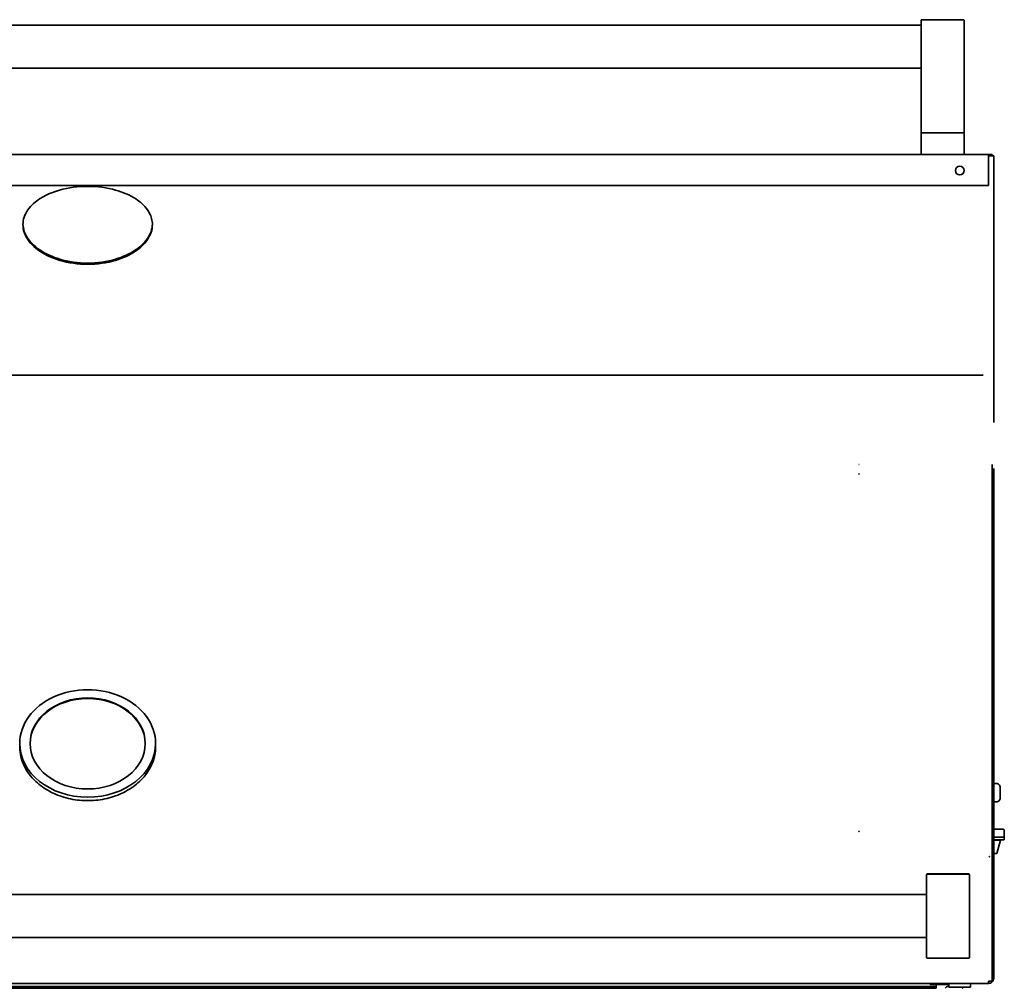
# Model space of a CAD drawing. Extents: x -17 to 110, y -18 to 98.
# Tile 5 of 8: x 15 to 38, y 17 to 40. Entities that reach past the tile are written whole.
import ezdxf

# ---------------------------------------------------------------- set-up
doc = ezdxf.new("R2010")
doc.units = 0
doc.header["$MEASUREMENT"] = 0

msp = doc.modelspace()

# ---------------------------------------------------------------- linework, layer by layer
at = {"color": 7, "lineweight": 35}
for p, q in [((-2.3125, 39.794658), (36.312501, 39.794658)), ((36.312501, 39.899657), (36.312501, 39.396338)), ((36.332498, 39.919655), (37.2925, 39.919655)), ((37.312497, 39.396338), (37.312497, 39.899657)), ((36.312501, 37.294658), (36.312501, 39.396338)), ((37.312497, 39.396338), (37.312497, 37.294658)), ((-2.312499, 38.794657), (36.312501, 38.794657)), ((36.332498, 37.294658), (36.312501, 37.294658)), ((36.312501, 36.814657), (36.312501, 37.274655)), ((36.332498, 37.294658), (37.2925, 37.294658)), ((36.332498, 37.294658), (37.2925, 37.294658)), ((37.312497, 37.294658), (37.2925, 37.294658)), ((37.312497, 37.274655), (37.312497, 36.814657)), ((-3.875, 36.794655), (37.875001, 36.794655)), ((37.959499, 36.794655), (37.875001, 36.794655)), ((37.875001, 36.794655), (37.875001, 36.738757)), ((37.875001, 36.745082), (37.875001, 36.758754)), ((37.997297, 36.758754), (37.875001, 36.758754)), ((37.875001, 36.738757), (37.875001, 36.131808)), ((37.959499, 36.758754), (37.959499, 36.794655)), ((37.997297, 36.758754), (37.997297, 30.575408)), ((37.875001, 36.075906), (-3.875, 36.075906)), ((37.875001, 36.071258), (37.7527, 36.071258)), ((37.875001, 36.131808), (37.875001, 36.075906)), ((37.875001, 36.071258), (37.875001, 36.125479)), ((15.500002, 35.167198), (15.500002, 35.166477)), ((18.5, 35.167164), (18.5, 35.166477)), ((37.752705, 31.677568), (-3.752696, 31.677568)), ((37.959499, 29.602709), (37.959499, 29.383718)), ((37.997297, 29.302383), (37.997297, 29.514862)), ((37.959499, 29.383718), (37.959499, 21.099397)), ((37.997297, 21.079539), (37.997297, 29.302383)), ((15.425001, 23.065594), (15.425001, 23.135986)), ((18.575001, 23.065594), (18.575001, 23.135986)), ((37.997297, 22.205734), (38.057299, 22.205734)), ((38.147299, 21.939039), (38.147299, 22.115733)), ((38.147299, 21.869733), (38.147299, 21.939039)), ((37.997297, 21.779732), (38.057299, 21.779732)), ((37.959499, 21.099397), (37.959499, 20.511215)), ((38.209498, 21.146927), (37.997297, 21.146927)), ((37.997297, 20.511215), (37.997297, 21.079539)), ((38.240501, 21.115929), (38.240501, 20.959929)), ((38.242553, 20.959929), (37.997297, 20.959929)), ((37.997297, 20.900129), (38.242553, 20.900129)), ((37.997297, 20.889931), (38.1505, 20.889931)), ((38.069309, 20.586928), (38.1505, 20.889931)), ((38.100499, 20.889931), (38.100499, 20.900129)), ((38.242553, 20.959929), (38.242553, 20.900129)), ((37.997297, 20.586928), (38.069309, 20.586928)), ((37.959499, 17.626785), (37.959499, 20.511215)), ((37.997297, 20.511215), (37.997297, 17.693784)), ((36.437498, 20.088097), (36.437498, 20.088885)), ((36.437498, 19.729778), (36.437498, 20.088097)), ((36.4575, 20.108883), (37.417497, 20.108883)), ((36.4575, 20.108383), (37.417497, 20.108383)), ((37.437499, 20.088885), (37.437499, 20.088097)), ((37.437499, 20.088097), (37.437499, 19.729778)), ((-2.3125, 19.633385), (36.437498, 19.633385)), ((36.437498, 19.729778), (36.437498, 18.536987)), ((37.437499, 18.536987), (37.437499, 19.729778)), ((-2.3125, 18.633384), (36.437498, 18.633384)), ((36.437498, 18.178672), (36.437498, 18.536987)), ((37.437499, 18.536987), (37.437499, 18.178672)), ((36.4575, 18.158382), (37.417497, 18.158382)), ((37.875001, 17.570882), (-3.875, 17.570882)), ((36.5277, 17.549059), (36.5277, 17.570902)), ((36.959498, 17.570882), (37.072764, 17.570882)), ((36.959498, 17.480882), (36.959498, 17.570882)), ((37.072764, 17.570882), (37.459501, 17.570882)), ((37.459501, 17.480882), (37.459501, 17.570882)), ((37.959499, 17.626785), (37.875001, 17.626785)), ((37.875001, 17.626785), (37.875001, 17.570882)), ((37.875001, 17.571483), (37.875001, 17.574708)), ((34.229698, 17.497116), (-0.2297, 17.497116)), ((-0.2297, 17.461115), (34.229698, 17.461115)), ((36.667197, 17.497116), (34.229698, 17.497116)), ((34.229698, 17.497116), (34.229698, 17.461115)), ((36.667197, 17.461115), (34.229698, 17.461115)), ((36.881055, 17.549059), (36.5277, 17.549059)), ((36.667197, 17.497116), (36.667197, 17.545118)), ((36.959517, 17.545118), (36.667197, 17.545118)), ((36.667197, 17.497116), (36.667197, 17.461115)), ((36.959507, 17.558748), (36.907478, 17.558748)), ((36.959507, 17.546324), (36.907478, 17.546324)), ((36.951034, 17.501057), (36.959507, 17.501057)), ((36.959498, 17.480882), (37.072764, 17.480882)), ((37.072764, 17.480882), (37.459501, 17.480882)), ((37.278207, 17.480882), (37.285353, 17.470838))]:
    msp.add_line(p, q, dxfattribs=at)
for points in [[(16.999991, 36.053822), (16.916212, 36.052496), (16.832935, 36.048507), (16.750206, 36.041812), (16.668085, 36.032378), (16.586622, 36.020176), (16.505873, 36.005182), (16.425893, 35.987381)], [(17.574125, 35.987376), (17.494126, 36.005177), (17.41337, 36.020171), (17.331905, 36.032378), (17.249786, 36.041817), (17.167064, 36.048517), (17.083789, 36.052506), (17.000013, 36.053822)], [(16.425874, 35.987376), (16.3507, 35.96784), (16.277212, 35.945867), (16.20553, 35.921386), (16.169995, 35.908025), (16.134969, 35.893997), (16.101256, 35.879642), (16.068059, 35.864642), (16.024111, 35.843362), (15.981163, 35.820875), (15.939246, 35.797177)], [(15.939234, 35.797172), (15.910701, 35.779957), (15.882889, 35.762247), (15.846975, 35.737857), (15.812439, 35.712559), (15.779348, 35.686348), (15.741622, 35.653682), (15.706149, 35.619689), (15.673022, 35.584366), (15.642329, 35.547716), (15.614145, 35.509764)], [(18.385859, 35.509754), (18.357663, 35.547716), (18.326963, 35.584371), (18.293835, 35.619699), (18.258368, 35.653691), (18.220646, 35.686357), (18.18756, 35.712569), (18.153029, 35.737862), (18.117115, 35.762252), (18.089305, 35.779962), (18.060773, 35.797172)], [(18.5, 35.166477), (18.498846, 35.202512), (18.495372, 35.238263), (18.489569, 35.273687), (18.481451, 35.308751), (18.471039, 35.343416), (18.46063, 35.371978), (18.448668, 35.400227), (18.435178, 35.42814), (18.424254, 35.448532), (18.412525, 35.468731), (18.399604, 35.489348), (18.385862, 35.509749)], [(16.425903, 34.346717), (16.505811, 34.327724), (16.586516, 34.311692), (16.667962, 34.298624), (16.750093, 34.288503), (16.832848, 34.281309), (16.916169, 34.277022), (16.999996, 34.275604)], [(16.425903, 34.318593), (16.505811, 34.299614), (16.586519, 34.283596), (16.667965, 34.270534), (16.750095, 34.260417), (16.832851, 34.253228), (16.916171, 34.248946), (16.999998, 34.247528)], [(17.000022, 34.275604), (17.08385, 34.277031), (17.167172, 34.281318), (17.249928, 34.288508), (17.332058, 34.298624), (17.413507, 34.311692), (17.494212, 34.327719), (17.574116, 34.346717)], [(17.000022, 34.247528), (17.08385, 34.24895), (17.16717, 34.253237), (17.249928, 34.260422), (17.332058, 34.270534), (17.413507, 34.283591), (17.494212, 34.29961), (17.574116, 34.318598)], [(34.87, 29.383718), (34.872504, 29.385727), (34.873936, 29.386275), (34.877214, 29.385871), (34.880001, 29.383718)], [(34.880001, 29.383718), (34.878026, 29.382055), (34.875911, 29.381176), (34.872903, 29.38155), (34.87, 29.383718)], [(15.425001, 23.065594), (15.425935, 23.022264), (15.428742, 22.978991), (15.433411, 22.935829), (15.439942, 22.892821), (15.445928, 22.861319), (15.452913, 22.829955), (15.467221, 22.776456), (15.484423, 22.723533), (15.497575, 22.688382), (15.512, 22.653573), (15.527681, 22.619129), (15.54461, 22.585084), (15.568486, 22.541398), (15.591852, 22.502547), (15.616858, 22.464383), (15.643473, 22.42695), (15.675168, 22.385922), (15.712517, 22.341693), (15.732055, 22.320076), (15.75671, 22.29411), (15.79942, 22.252216), (15.834912, 22.220026), (15.871742, 22.188841), (15.909867, 22.158693), (15.94924, 22.129618), (15.989814, 22.101637), (16.031541, 22.074792), (16.074376, 22.049104), (16.126691, 22.0201), (16.16393, 22.000934), (16.201822, 21.982614), (16.240337, 21.965159), (16.30334, 21.938986), (16.351723, 21.920791), (16.400842, 21.903917), (16.450643, 21.888389), (16.501065, 21.874217), (16.552056, 21.861418), (16.603551, 21.850009), (16.655498, 21.839999), (16.707835, 21.831401), (16.760503, 21.824216), (16.813442, 21.818463), (16.866593, 21.814143), (16.919896, 21.811259), (16.973289, 21.809817), (17.026712, 21.809817), (17.080103, 21.811259), (17.133406, 21.814143), (17.186557, 21.818463), (17.239496, 21.824216), (17.292164, 21.831401), (17.344503, 21.839999), (17.396448, 21.850009), (17.447946, 21.861418), (17.498934, 21.874217), (17.549358, 21.888389), (17.599157, 21.903917), (17.648278, 21.920791), (17.696659, 21.938986), (17.759663, 21.965159), (17.798177, 21.982614), (17.836069, 22.000934), (17.87331, 22.0201), (17.925625, 22.049104), (17.968458, 22.074792), (18.010188, 22.101637), (18.050762, 22.129618), (18.090134, 22.158693), (18.128257, 22.188841), (18.165087, 22.220026), (18.200579, 22.252216), (18.243289, 22.29411), (18.267946, 22.320076), (18.306449, 22.363646), (18.342625, 22.408519), (18.370033, 22.445568), (18.395848, 22.483372), (18.420039, 22.521886), (18.442571, 22.561069), (18.455391, 22.585084), (18.472318, 22.619129), (18.488002, 22.653573), (18.502427, 22.688382), (18.515578, 22.723533), (18.532779, 22.776456), (18.547088, 22.829955), (18.554071, 22.861319), (18.563556, 22.914304), (18.569157, 22.957394), (18.572896, 23.000618), (18.574765, 23.043929), (18.575001, 23.065594)], [(34.87, 21.099397), (34.87309, 21.102035), (34.876127, 21.102329), (34.879093, 21.100416), (34.880001, 21.099397)], [(34.880001, 21.099397), (34.876901, 21.096701), (34.873864, 21.096408), (34.870903, 21.098359), (34.87, 21.099397)], [(37.891999, 20.511215), (37.894013, 20.513676), (37.895128, 20.514507), (37.89718, 20.515041), (37.899175, 20.51432), (37.902001, 20.511215)]]:
    msp.add_lwpolyline(points, dxfattribs=at)
msp.add_circle((37.209497, 36.419659), 0.1015, dxfattribs=at)
for centre, radius, start, end in [((36.332498, 39.899657), 0.02, 90.000003, 180.000005), ((37.2925, 39.899657), 0.02, 360, 90.000003), ((36.332498, 37.274655), 0.02, 90.000003, 180.000005), ((37.2925, 37.274655), 0.02, 0, 90.000003), ((36.332498, 36.814657), 0.02, 180.000005, 269.999997), ((37.2925, 36.814657), 0.02, 269.999997, 360), ((34.874998, 29.594727), 0.009401, 57.944381, 122.055617), ((34.874998, 29.6105), 0.009237, 237.313984, 302.686025), ((38.057299, 22.115733), 0.09, 0, 90.000003), ((38.057299, 21.869733), 0.09, 269.999997, 360), ((38.209498, 21.115929), 0.031, 0, 90.000003), ((37.896998, 20.511215), 0.005, 179.999995, 359.999999), ((36.4575, 20.088885), 0.02, 90.000003, 180.000005), ((36.457669, 20.088261), 0.020146, 90.476873, 180.469161), ((37.417497, 20.088885), 0.02, 0, 90.000003), ((37.417333, 20.088261), 0.020146, 359.531148, 89.523556), ((36.457669, 18.178509), 0.020146, 179.531154, 269.523558), ((37.417333, 18.178509), 0.020146, 270.476874, 0.469162), ((37.875001, 17.693784), 0.1223, 269.999997, 360), ((36.951034, 17.405059), 0.096, 90.000003, 146.830749), ((37.229701, 17.549059), 0.096, 287.656938, 314.758166)]:
    msp.add_arc(centre, radius, start, end, dxfattribs=at)
for centre, major_axis, ratio, start_param, end_param in [((-12.426813, 9.693282), (30.823821, 25.822271), 0.173719, 0.061856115, 0.127772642), ((210.205347, 8.730272), (194.700303, -26.511019), 0.052823, 3.114543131, 3.148799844), ((325.532111, 66.766055), (310.02922, 31.656458), 0.042314, 3.137279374, 3.164407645), ((325.57325, 66.81891), (310.070378, 31.680757), 0.042337, 3.138349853, 3.1644006), ((-17.075209, 38.636518), (35.572524, -3.496137), 0.124994, 6.215342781, 6.292267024), ((-17.072467, 38.605404), (35.56979, -3.49358), 0.124921, 6.215324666, 6.295425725), ((30.007795, 40.441678), (14.47825, 5.431829), 0.22094, 3.194945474, 3.311026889), ((30.007959, 40.409777), (14.478529, 5.428154), 0.220834, 3.195041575, 3.311122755), ((-0.762666, 42.236045), (19.232424, -7.256359), 0.191373, 6.136624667, 6.237318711), ((-0.762666, 42.269167), (19.232309, -7.261252), 0.191463, 6.1367076, 6.237401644), ((135.308723, 147.06691), (119.649783, 112.319057), 0.08981, 3.165882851, 3.198471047), ((135.308703, 147.166258), (119.649187, 112.390627), 0.089814, 3.165825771, 3.198413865), ((-10.047835, 60.529069), (28.401494, -25.738535), 0.184439, 6.162326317, 6.229939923), ((-10.047835, 60.484412), (28.402066, -25.721652), 0.184428, 6.162206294, 6.229819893), ((17.000001, 23.135986), (1.575, 0), 0.790793, 0, 3.141592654), ((17.000001, 23.135986), (-1.335, 0), 0.790793, 3.141592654, 6.283185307), ((17.000001, 23.123746), (1.335, 0), 0.790793, 0.005791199, 3.13579914), ((17.000001, 23.135986), (1.575, 0), 0.790793, 3.141592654, 6.283185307), ((17.000001, 23.135986), (1.335, 0), 0.790793, 3.141592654, 6.283185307), ((36.907478, 17.667063), (0.125, 0), 0.965926, 4.062947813, 4.71238898), ((36.907478, 17.679487), (-0.125, 0), 0.965926, 1.118277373, 1.570796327)]:
    msp.add_ellipse(centre, major_axis=major_axis, ratio=ratio, start_param=start_param, end_param=end_param, dxfattribs=at)

doc.saveas('drawing.dxf')
